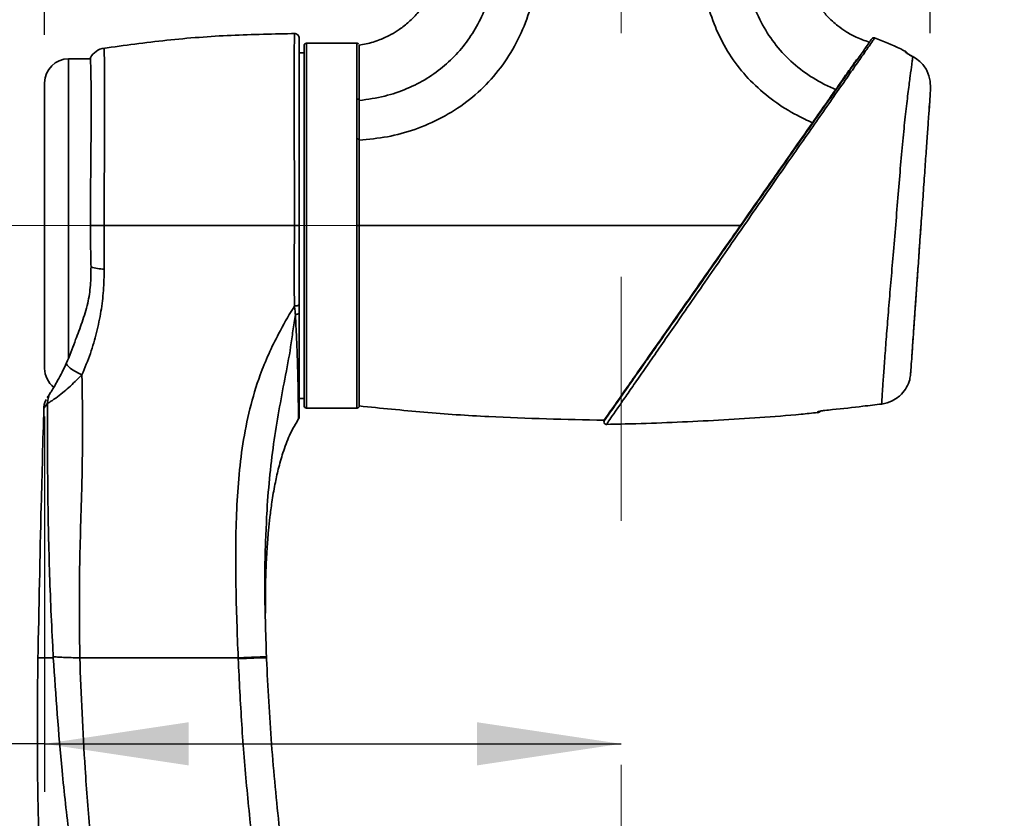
# Model space of a CAD drawing. Header units: millimetres. Extents: x 0 to 297, y 0 to 209.
# Tile 29 of 42: x 76 to 97, y 151 to 168. Entities that reach past the tile are written whole.
import ezdxf

# ---------------------------------------------------------------- set-up
doc = ezdxf.new("R2010")
doc.units = ezdxf.units.MM
doc.header["$PDSIZE"] = -1
doc.linetypes.add('CENTERX2', pattern=[20.32, 12.7, -2.54, 2.54, -2.54])
doc.layers.add('图层0', color=7, linetype='Continuous')
doc.styles.add('SLDTEXTSTYLE0', font='SIMSUN.TTC')
doc.dimstyles.new('SLDDIMSTYLE0', dxfattribs={"dimtxt": 4.5, "dimasz": 3, "dimexe": 0, "dimexo": 0.0625, "dimgap": 1.125, "dimtad": 2, "dimlfac": 10, "dimrnd": 1e-09, "dimzin": 12, "dimdsep": 46, "dimtxsty": 'SLDTEXTSTYLE0', "dimsah": 1, "dimcen": 0.09, "dimadec": 0, "dimazin": 3, "dimtfac": 1, "dimtofl": 0, "dimtmove": 0, "dimatfit": 3, "dimfxl": 0, "dimfrac": 2, "dimtolj": 1, "dimtzin": 12, "dimarcsym": 0})

# ---------------------------------------------------------------- blocks, each defined once
blk = doc.blocks.new('_D')
at = {"layer": '图层0'}
for p, q in [((76.924, 167.603), (76.924, 171.928)), ((95.362, 167.639), (95.362, 171.928)), ((95.362, 170.928), (76.924, 170.928)), ((95.362, 170.928), (107.885, 170.928))]:
    blk.add_line(p, q, dxfattribs=at)
for points in [[(76.924, 170.928), (79.924, 170.478), (79.924, 171.378)], [(95.362, 170.928), (92.362, 171.378), (92.362, 170.478)]]:
    blk.add_solid(points, dxfattribs=at)
at = {"layer": '图层0', "insert": (100.029, 176.165), "char_height": 4.5, "attachment_point": 1, "style": 'SLDTEXTSTYLE0'}
blk.add_mtext('185', dxfattribs=at)
blk = doc.blocks.new('_D_9')
at = {"layer": '图层0'}
for p, q in [((76.924, 159.653), (76.924, 151.837)), ((76.924, 152.837), (60.747, 152.837)), ((76.924, 152.837), (88.924, 152.837))]:
    blk.add_line(p, q, dxfattribs=at)
for points in [[(76.924, 152.837), (79.924, 152.387), (79.924, 153.287)], [(88.924, 152.837), (85.924, 153.287), (85.924, 152.387)]]:
    blk.add_solid(points, dxfattribs=at)
at = {"layer": '图层0', "insert": (60.747, 158.073), "char_height": 4.5, "attachment_point": 1, "style": 'SLDTEXTSTYLE0'}
blk.add_mtext('120', dxfattribs=at)
blk = doc.blocks.new('_D_10')
at = {"layer": '图层0'}
for p, q in [((84.874, 179.278), (44.026, 179.278)), ((45.026, 179.278), (45.026, 46.628)), ((80.174, 46.628), (44.026, 46.628))]:
    blk.add_line(p, q, dxfattribs=at)
for centre, start, end in [((42.407, 115.572), 63.4349, 116.5651), ((42.407, 110.335), 243.4349, 296.5651)]:
    blk.add_arc(centre, 5.856, start, end, dxfattribs=at)
for points in [[(45.026, 179.278), (44.576, 176.278), (45.476, 176.278)], [(45.026, 46.628), (45.476, 49.628), (44.576, 49.628)]]:
    blk.add_solid(points, dxfattribs=at)
at = {"layer": '图层0', "insert": (39.79, 105.097), "char_height": 4.5, "attachment_point": 1, "rotation": 90, "style": 'SLDTEXTSTYLE0'}
blk.add_mtext('1326.5', dxfattribs=at)
blk = doc.blocks.new('_D_11')
at = {"layer": '图层0'}
for p, q in [((84.874, 179.278), (54.324, 179.278)), ((55.324, 163.628), (55.324, 179.278)), ((74.424, 163.628), (54.324, 163.628))]:
    blk.add_line(p, q, dxfattribs=at)
for points in [[(55.324, 179.278), (54.874, 176.278), (55.774, 176.278)], [(55.324, 163.628), (55.774, 166.628), (54.874, 166.628)]]:
    blk.add_solid(points, dxfattribs=at)
at = {"layer": '图层0', "insert": (50.087, 164.907), "char_height": 4.5, "attachment_point": 1, "rotation": 90, "style": 'SLDTEXTSTYLE0'}
blk.add_mtext('156.5', dxfattribs=at)

msp = doc.modelspace()

# ---------------------------------------------------------------- linework, layer by layer
at = {"color": 7, "linetype": 'Continuous', "lineweight": 35}
for p, q in [((82.32386334, 159.87845345), (82.32386334, 167.37845345)), ((83.42954202, 167.42845345), (82.37386334, 167.42845345)), ((77.87800873, 167.10345345), (77.42386352, 167.10345345)), ((82.32386334, 167.22845345), (82.22386334, 167.22845345)), ((93.8618599, 167.11538376), (93.82388188, 167.07857999)), ((94.99861648, 167.14849388), (94.99566971, 167.15002762)), ((76.92386352, 163.62845345), (76.92386352, 166.60345345)), ((93.39283492, 166.4767061), (93.41465299, 166.4767061)), ((95.36846317, 166.48887852), (95.36208345, 166.63864728)), ((95.33547108, 166.0170704), (95.35014976, 166.22698487)), ((76.92386352, 160.65345345), (76.92386352, 163.62845345)), ((94.97901086, 160.91943804), (94.98163065, 160.95690345)), ((82.22386334, 160.02845345), (82.32386334, 160.02845345)), ((82.37386334, 159.82845345), (83.42954202, 159.82845345)), ((93.0152098, 159.7318193), (93.01520187, 159.74704236)), ((80.95388375, 154.6102691), (80.95312886, 154.62845345)), ((81.54295069, 154.62848417), (81.54138039, 154.68068838)), ((81.54217227, 154.64681189), (81.54293938, 154.6284545)), ((81.54290296, 154.62845346), (81.54291002, 154.62845346))]:
    msp.add_line(p, q, dxfattribs=at)
at = {"color": 8, "linetype": 'Continuous', "lineweight": 35}
for p, q in [((82.37386334, 167.42845345), (82.37386334, 159.82845345)), ((77.42386352, 167.10345345), (77.42386352, 163.62845345)), ((77.42386352, 163.62845345), (77.42386352, 160.86598051)), ((81.54288372, 154.62845338), (81.5429013, 154.62845346)), ((81.54291002, 154.62845346), (81.54291876, 154.62845346))]:
    msp.add_line(p, q, dxfattribs=at)
at = {"color": 7, "linetype": 'Continuous', "lineweight": 35, "flags": 128}
for points in [[(82.12653159, 161.95536988), (82.14565698, 161.95621018), (82.16397297, 161.95833664), (82.18079934, 161.96167029), (82.19551118, 161.96608731), (82.2075621, 161.97142368), (82.21650454, 161.97748119), (82.2220064, 161.98403489), (82.22386334, 161.99084137)], [(82.22386334, 161.81924027), (82.22240279, 161.81201167), (82.21806378, 161.80499422), (82.21097308, 161.79839292), (82.2013378, 161.79240059), (82.1894394, 161.78719228), (82.17562546, 161.78292013), (82.16029948, 161.77970893), (82.14390917, 161.77765248)], [(77.38006742, 160.76908337), (77.37943229, 160.74943204), (77.39251717, 160.72432855), (77.41883041, 160.6947162), (77.45738326, 160.66170767), (77.50672708, 160.62654329), (77.56500774, 160.59054437), (77.63003533, 160.5550636), (77.69936638, 160.52143418)], [(77.1044835, 154.62845211), (77.10391006, 154.64030938), (77.10333843, 154.65216664)]]:
    msp.add_lwpolyline(points, dxfattribs=at)
at = {"color": 7, "linetype": 'Continuous', "lineweight": 35}
for centre, radius, start, end in [((82.12386334, 167.52826956), 0.1, 359.999979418, 91.484899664), ((94.18734979, 167.49305961), 0.04999974, 67.93225805, 145.053220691), ((78.22386335, 166.92928114), 0.40000007, 98.802633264, 150.463588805), ((82.37386334, 167.37845345), 0.05, 90, 180), ((77.42386352, 166.60345345), 0.5, 90, 180), ((94.80788018, 167.19104279), 0.07999998, 17.850020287, 64.16056248), ((78.17408275, 163.60370961), 0.88126067, 251.15837661, 269.430770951), ((77.42386352, 160.65345345), 0.5, 180, 231.667388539), ((77.37885642, 159.94180908), 0.39265029, 147.657091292, 180.902156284), ((82.37386334, 159.87845345), 0.05, 180, 270), ((93.00788016, 159.81147457), 0.08, 275.232864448, 323.401412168), ((93.00790284, 159.82692288), 0.0802133, 275.220867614, 302.491677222), ((82.12386452, 159.65804534), 0.09999882, 328.951094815, 0.030207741), ((88.61774578, 159.53884024), 0.05000003, 144.961230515, 284.262796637)]:
    msp.add_arc(centre, radius, start, end, dxfattribs=at)
at = {"color": 8, "linetype": 'Continuous', "lineweight": 35}
msp.add_arc((94.80807278, 167.17456376), 0.07992034, 39.950756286, 64.376307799, dxfattribs=at)
at = {"color": 7, "linetype": 'Continuous', "lineweight": 35}
for points, knots in [([(85.17386813, 172.22845303), (85.17387678, 172.0143579), (85.1738956, 171.54896901), (85.17363623, 170.85869789), (85.17446207, 170.24733806), (85.17260374, 169.76364572), (85.17784023, 169.39974556), (85.16266445, 169.08455854), (85.10532815, 168.82757537), (85.03540572, 168.62220588), (84.91277248, 168.35530093), (84.74018895, 168.10005379), (84.50762338, 167.86545384), (84.32281047, 167.72054023), (84.12269619, 167.5970935), (83.89332139, 167.4908285), (83.67015179, 167.416513), (83.52066265, 167.39661509), (83.4731075, 167.39028522)], [0, 0, 0, 0, 0.1126169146, 0.2448008, 0.3630847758, 0.4342179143, 0.4991872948, 0.5546180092, 0.5996610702, 0.6371800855, 0.6685412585, 0.754029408, 0.797320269, 0.841958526, 0.8772243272, 0.9207515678, 0.9747896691, 1, 1, 1, 1]), ([(83.47386051, 165.41175445), (83.67002219, 165.42863848), (84.06235744, 165.46240757), (84.64165154, 165.62292678), (85.19984771, 165.8648411), (85.72062865, 166.19724142), (86.18028914, 166.61053273), (86.56253928, 167.09640321), (86.85880925, 167.63840662), (87.07409744, 168.2358711), (87.20175945, 168.87806599), (87.21302226, 169.54951177), (87.18965658, 170.21864871), (87.17810513, 170.88864467), (87.16790284, 171.55852792), (87.16147973, 172.00514468), (87.15826817, 172.22845303)], [0, 0, 0, 0, 0.0663365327, 0.1326770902, 0.2018222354, 0.2710326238, 0.3402562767, 0.4094826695, 0.4786815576, 0.547826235, 0.6231465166, 0.6984811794, 0.7738606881, 0.8492404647, 0.9246202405, 1, 1, 1, 1]), ([(86.34378265, 172.22845303), (86.34826653, 172.00953417), (86.35722167, 171.57231281), (86.36815551, 170.91741554), (86.37624844, 170.26647142), (86.38504621, 169.63246046), (86.34491802, 169.03190981), (86.22995472, 168.49829054), (86.05864179, 168.03347443), (85.84097521, 167.62912483), (85.57416555, 167.2686822), (85.25655366, 166.95340331), (84.88700346, 166.68364472), (84.46625141, 166.47002541), (83.99116937, 166.3077548), (83.65203383, 166.26039262), (83.47386475, 166.2355103)], [0, 0, 0, 0, 0.087222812, 0.1742000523, 0.2609069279, 0.3465454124, 0.4267602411, 0.5000829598, 0.5631565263, 0.6234908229, 0.6823966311, 0.741140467, 0.8010953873, 0.8638743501, 0.9284846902, 1, 1, 1, 1]), ([(90.68231138, 172.22845303), (90.67598966, 172.02596149), (90.66334638, 171.62098376), (90.64408475, 171.01352933), (90.62415138, 170.40606193), (90.6006976, 169.79888885), (90.58056054, 169.19121091), (90.63469928, 168.597025), (90.77578113, 168.0310363), (90.99187663, 167.5031526), (91.28860272, 167.01539341), (91.66188108, 166.58323158), (92.09831957, 166.21632126), (92.52145622, 165.95076549), (92.80132063, 165.8218462), (92.90913375, 165.77218219)], [0, 0, 0, 0, 0.082001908, 0.1640016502, 0.2460054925, 0.3280046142, 0.4099955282, 0.4919334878, 0.5685766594, 0.6452626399, 0.721958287, 0.7986393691, 0.8753339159, 0.9519744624, 1, 1, 1, 1]), ([(93.39363654, 166.46412664), (93.31043744, 166.50090466), (93.07063285, 166.60690984), (92.70011044, 166.8364508), (92.3135127, 167.17813868), (91.9922686, 167.58212163), (91.74298876, 168.03371973), (91.5685685, 168.51865007), (91.45628095, 169.06542217), (91.43785591, 169.66546506), (91.45434551, 170.30582206), (91.46578312, 170.94683111), (91.4795624, 171.58766602), (91.49108775, 172.01485788), (91.4968504, 172.22845303)], [0, 0, 0, 0, 0.0415949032, 0.1198888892, 0.1982021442, 0.2764905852, 0.3547898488, 0.4330825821, 0.5113778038, 0.6090586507, 0.7068000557, 0.8045300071, 0.90226536, 1, 1, 1, 1]), ([(94.09085183, 167.4514743), (93.99915426, 167.48293606), (93.82894155, 167.54133664), (93.61339192, 167.66271857), (93.45066981, 167.77733028), (93.31349837, 167.89363345), (93.17778988, 168.02990917), (93.0301141, 168.21402967), (92.88411642, 168.4535494), (92.77566311, 168.71286961), (92.70881655, 168.96881988), (92.66887197, 169.2580137), (92.67628306, 169.63527016), (92.67313855, 170.12024483), (92.67402502, 170.65699485), (92.67375993, 171.21509732), (92.67384932, 171.73092785), (92.67385028, 172.06010834), (92.6738507, 172.20359776)], [0, 0, 0, 0, 0.05393516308, 0.10011661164, 0.13715937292, 0.16458808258, 0.20016687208, 0.2440366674, 0.29568402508, 0.35589848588, 0.39982582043, 0.44266338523, 0.5179396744, 0.60938290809, 0.71282515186, 0.81674613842, 0.92011983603, 1, 1, 1, 1]), ([(82.1475141, 167.62834665), (81.70047643, 167.62050544), (80.80664363, 167.60482727), (79.46880072, 167.50227052), (78.58323193, 167.38157179), (78.14043331, 167.32122048)], [0, 0, 0, 0, 0.33344679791, 0.66671268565, 1, 1, 1, 1]), ([(82.22386334, 167.5160147), (82.22386334, 167.51934752), (82.22386334, 167.53345301), (82.22386334, 167.44612282), (82.22386334, 167.2510988), (82.22386334, 166.94666031), (82.22386334, 166.54826061), (82.22386334, 166.06922218), (82.22386334, 165.52092765), (82.22386334, 164.92116862), (82.22386334, 164.28401088), (82.22386334, 163.84698418), (82.22386334, 163.6284753)], [0, 0, 0, 0, 0.0332664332, 0.1407937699, 0.2486441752, 0.3564977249, 0.4641128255, 0.5717293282, 0.6787864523, 0.7858410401, 0.8929227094, 1, 1, 1, 1]), ([(94.09960652, 167.45492111), (94.11207607, 167.47272948), (94.1371548, 167.50854563), (94.15250054, 167.5304616), (94.14597673, 167.52114464), (94.14575381, 167.52082628)], [0, 0, 0, 0, 0.4885263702, 0.982523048, 1, 1, 1, 1]), ([(94.84112553, 167.25999567), (94.80951467, 167.27649636), (94.60239165, 167.38461345), (94.38449282, 167.46980697), (94.19984944, 167.54199836)], [0, 0, 0, 0, 0.1526187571, 1, 1, 1, 1]), ([(83.45643657, 167.41586416), (83.4547662, 167.4175109), (83.44893266, 167.42326188), (83.43733841, 167.42788706), (83.42790753, 167.42771641), (83.42432357, 167.42765156)], [0, 0, 0, 0, 0.199200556, 0.6956768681, 1, 1, 1, 1]), ([(83.4738643, 166.23551482), (83.47389022, 166.32344826), (83.47394203, 166.49921912), (83.4738213, 166.72741438), (83.47395866, 166.92655555), (83.47382225, 167.09167531), (83.47393832, 167.22193966), (83.47384749, 167.31534969), (83.4738568, 167.37429162), (83.47386179, 167.38166533), (83.47386427, 167.38533825)], [0, 0, 0, 0, 0.12493472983, 0.24973302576, 0.37513325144, 0.5004675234, 0.62507735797, 0.74980161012, 0.87537347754, 1, 1, 1, 1]), ([(88.58424964, 159.57817519), (88.5826567, 159.57590024), (88.5777746, 159.56892786), (88.6374281, 159.65412189), (88.74182119, 159.80321068), (88.86836333, 159.98393158), (88.99594377, 160.16613533), (89.14387615, 160.37740466), (89.30835759, 160.61230851), (89.48498049, 160.86455216), (89.73599429, 161.22303702), (90.0241354, 161.63454516), (90.34449816, 162.0920706), (90.61885539, 162.48389334), (90.90175749, 162.88791941), (91.1808246, 163.28646853), (91.45066388, 163.67183897), (91.71166393, 164.04458568), (91.9727227, 164.41741623), (92.30911632, 164.89783611), (92.63421103, 165.36211947), (92.94062259, 165.79972054), (93.18912663, 166.15462108), (93.44602057, 166.52150365), (93.6902502, 166.87029971), (93.88965825, 167.15508392), (94.02671428, 167.35082022), (94.07793079, 167.42396497), (94.09960652, 167.45492111)], [0, 0, 0, 0, 0.0217252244, 0.0665843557, 0.1128843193, 0.1426396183, 0.1723995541, 0.2033942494, 0.2343914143, 0.264084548, 0.2937823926, 0.3548235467, 0.3919546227, 0.4290885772, 0.4673980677, 0.5057066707, 0.5398793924, 0.574053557, 0.6090721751, 0.6440932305, 0.7103052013, 0.7442857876, 0.7782568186, 0.8242773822, 0.8714092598, 0.9175926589, 0.9651237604, 1, 1, 1, 1]), ([(77.87708746, 167.12584708), (77.87705108, 167.12671088), (77.87635484, 167.14324575), (77.87916258, 167.08197644), (77.88388088, 166.93842273), (77.88914754, 166.68783838), (77.89268912, 166.35521957), (77.89288109, 165.94279652), (77.89014813, 165.46627071), (77.88505614, 164.93660836), (77.88048002, 164.44010845), (77.8775442, 164.00054762), (77.87716586, 163.75250119), (77.87697668, 163.62847811)], [0, 0, 0, 0, 0.0059158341, 0.113241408, 0.2205676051, 0.3278985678, 0.4352292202, 0.5425840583, 0.6499390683, 0.7572563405, 0.8645736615, 0.9322868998, 1, 1, 1, 1]), ([(93.82388188, 167.07857999), (93.80740705, 167.0550515), (93.74131503, 166.96066231), (93.6054495, 166.76662622), (93.46462749, 166.56551155), (93.39363582, 166.46412494)], [0, 0, 0, 0, 0.1413730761, 0.5671460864, 1, 1, 1, 1]), ([(94.35072138, 159.91400019), (94.35231917, 159.94415502), (94.35551489, 160.00446733), (94.3631209, 160.13036024), (94.37427609, 160.30376756), (94.39089345, 160.54707489), (94.42058389, 160.95479352), (94.45715115, 161.43109451), (94.4991296, 161.95169104), (94.54612849, 162.50910998), (94.59720339, 163.10387194), (94.64941079, 163.72979486), (94.70064924, 164.36499846), (94.75072675, 164.97143544), (94.80142073, 165.52751189), (94.85420945, 166.01881904), (94.9034933, 166.43138244), (94.94519991, 166.75880123), (94.97319774, 166.96550726), (94.9903729, 167.08949512), (94.99586867, 167.12882793), (94.99861648, 167.14849388)], [0, 0, 0, 0, 0.0444444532, 0.0888928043, 0.1028626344, 0.1636305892, 0.224399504, 0.282879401, 0.3413579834, 0.3978946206, 0.4544195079, 0.5158447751, 0.5772789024, 0.6383108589, 0.6993535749, 0.7585836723, 0.8178072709, 0.8749560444, 0.9321062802, 0.96605394, 1, 1, 1, 1]), ([(94.84263502, 167.24662424), (94.84263799, 167.24654845), (94.84271821, 167.24450048), (94.85097719, 167.23590464), (94.88422134, 167.21301185), (94.9348599, 167.18250175), (94.97542645, 167.16083808), (94.99566971, 167.15002762)], [0, 0, 0, 0, 0.00848950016, 0.22941383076, 0.47940764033, 0.74021722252, 1, 1, 1, 1]), ([(94.99647936, 167.15047992), (94.99377398, 167.1518624), (94.97089227, 167.16355523), (94.93237033, 167.18509581), (94.89340043, 167.2086753), (94.87415434, 167.22160711), (94.86717839, 167.22707337), (94.86734371, 167.22693107), (94.86738787, 167.22689306)], [0, 0, 0, 0, 0.0444861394, 0.3762572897, 0.6574462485, 0.8455027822, 0.9587302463, 1, 1, 1, 1]), ([(95.36208345, 166.63864728), (95.34286281, 166.71470771), (95.30440154, 166.8669076), (95.17007458, 167.03471532), (95.05805383, 167.11689549), (95.00483931, 167.14518567), (94.99861648, 167.14849388)], [0, 0, 0, 0, 0.3601040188, 0.7205821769, 0.9673253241, 1, 1, 1, 1]), ([(92.90913264, 165.77218269), (93.01092311, 165.91755455), (93.18429064, 166.16514904), (93.33246229, 166.37676009), (93.3936369, 166.46412649)], [0, 0, 0, 0, 0.587136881, 1, 1, 1, 1]), ([(95.36846317, 166.48887852), (95.36588133, 166.45195778), (95.36077599, 166.37895042), (95.34606837, 166.16863185), (95.32683304, 165.89356485), (95.30256404, 165.54651008), (95.2739071, 165.13669908), (95.24169735, 164.67607234), (95.20685444, 164.17778401), (95.17055716, 163.65869477), (95.13489089, 163.14863146), (95.10094658, 162.66319829), (95.06901958, 162.20661826), (95.03914394, 161.77937759), (95.01178176, 161.38808254), (94.98832841, 161.05268589), (94.97057754, 160.79883735), (94.95814788, 160.62108483), (94.95402826, 160.56217097), (94.95196863, 160.53271658)], [0, 0, 0, 0, 0.0593358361, 0.1173311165, 0.1753296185, 0.2354892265, 0.2956636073, 0.3574413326, 0.4191993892, 0.4804886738, 0.5417652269, 0.5985152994, 0.6552812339, 0.7143336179, 0.7733869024, 0.8346768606, 0.8959653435, 0.9479871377, 1, 1, 1, 1]), ([(83.4738643, 166.23551025), (83.47387787, 166.10806409), (83.47389584, 165.93936383), (83.47383535, 165.72885091), (83.47388239, 165.58611752), (83.47387199, 165.48586072), (83.4738643, 165.41175462)], [0, 0, 0, 0, 0.50000129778, 0.66185079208, 0.75005265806, 1, 1, 1, 1]), ([(92.90913924, 165.77219212), (92.76617199, 165.56801372), (92.52812033, 165.22804071), (92.17297515, 164.72084084), (91.81690028, 164.21231323), (91.55926866, 163.84437714), (91.40808016, 163.62845758)], [0, 0, 0, 0, 0.3038747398, 0.5059752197, 0.7100865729, 1, 1, 1, 1]), ([(83.42420762, 163.62842723), (83.42415224, 163.74817536), (83.42403004, 164.0124084), (83.42393606, 164.44118692), (83.42387438, 164.93285534), (83.42387214, 165.26006625), (83.42387095, 165.43480341)], [0, 0, 0, 0, 0.1908775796, 0.4211853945, 0.6909014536, 1, 1, 1, 1]), ([(83.4738643, 163.62845387), (83.47386481, 163.78428808), (83.47386583, 164.0938138), (83.47386801, 164.54925701), (83.47386597, 164.99310282), (83.47386486, 165.27124913), (83.4738643, 165.41144979)], [0, 0, 0, 0, 0.2514902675, 0.499522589, 0.7477325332, 1, 1, 1, 1]), ([(77.87697668, 163.6284781), (77.89081019, 163.62847827), (77.93048377, 163.62847873), (78.02635978, 163.62847934), (78.11836097, 163.62847953), (78.16436157, 163.62847962)], [0, 0, 0, 0, 0.2111546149, 0.6055773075, 1, 1, 1, 1]), ([(77.87697671, 163.62848387), (77.87797219, 163.48480081), (77.87997873, 163.19518359), (77.88629434, 162.91224185), (77.88947669, 162.76967138)], [0, 0, 0, 0, 0.496113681, 1, 1, 1, 1]), ([(78.1643614, 163.6284533), (78.16448395, 163.49473216), (78.16473109, 163.22505663), (78.16534503, 162.92419777), (78.16533068, 162.75777096), (78.16532763, 162.72249243)], [0, 0, 0, 0, 0.4366448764, 0.8805820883, 1, 1, 1, 1]), ([(82.12349557, 163.62845345), (81.68182476, 163.62845345), (80.79871832, 163.62845345), (79.47693402, 163.62845345), (78.60189446, 163.62845345), (78.16436157, 163.62845345)], [0, 0, 0, 0, 0.3334450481, 0.6667125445, 1, 1, 1, 1]), ([(82.12653159, 161.95536988), (82.12504703, 162.01762998), (82.12059135, 162.20449413), (82.11747989, 162.52168829), (82.11979218, 162.89845591), (82.12274993, 163.26876372), (82.12324623, 163.5082105), (82.12349545, 163.62845328)], [0, 0, 0, 0, 0.1161899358, 0.3487262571, 0.582847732, 0.7905190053, 1, 1, 1, 1]), ([(82.22386334, 163.6284753), (82.22386334, 163.49091055), (82.22386334, 163.21574369), (82.22386334, 162.80242909), (82.22386334, 162.39373633), (82.22386334, 162.12519376), (82.22386334, 161.99084137)], [0, 0, 0, 0, 0.2448641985, 0.489794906, 0.7447433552, 1, 1, 1, 1]), ([(83.42416767, 159.82845345), (83.42416484, 159.83284924), (83.42415919, 159.84164081), (83.4241243, 159.895718), (83.42409245, 159.94482223), (83.42407391, 159.97330018), (83.42405347, 160.00478254), (83.42403057, 160.03927605), (83.42400726, 160.07674346), (83.42396774, 160.12769363), (83.42396212, 160.21135863), (83.42399464, 160.33319461), (83.42404566, 160.49595672), (83.42411141, 160.69195404), (83.42419496, 160.93923805), (83.42428209, 161.22026597), (83.4243586, 161.50684347), (83.42442905, 161.80783822), (83.42448832, 162.10558996), (83.42452331, 162.36856829), (83.42453815, 162.56718863), (83.42449608, 162.76788991), (83.42442646, 163.01696363), (83.42432111, 163.31756249), (83.42423079, 163.52343819), (83.42418473, 163.62843015)], [0, 0, 0, 0, 0.0699772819, 0.1399545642, 0.1582905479, 0.1766265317, 0.1949625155, 0.2132984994, 0.2316344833, 0.2499704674, 0.2826506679, 0.3351398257, 0.3811437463, 0.435949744, 0.4995551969, 0.5662821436, 0.6258260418, 0.6781849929, 0.7432324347, 0.7921144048, 0.8195765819, 0.8478880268, 0.8965271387, 0.9472311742, 1, 1, 1, 1]), ([(83.4738643, 163.628453), (83.47386615, 163.46889872), (83.47386989, 163.14773149), (83.47388567, 162.67088059), (83.47389327, 162.20503168), (83.47389025, 161.75958931), (83.47387202, 161.34362767), (83.47386837, 160.9678729), (83.47384071, 160.6403718), (83.47377374, 160.36818389), (83.4738422, 160.16851906), (83.47398742, 160.02255554), (83.47375621, 159.93596897), (83.47389112, 159.88291045), (83.47387381, 159.87648065), (83.4738643, 159.87294513)], [0, 0, 0, 0, 0.0811222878, 0.1632912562, 0.2463693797, 0.330243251, 0.4147432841, 0.4997083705, 0.5839424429, 0.667199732, 0.7493788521, 0.8133674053, 0.8875238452, 0.9381533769, 1, 1, 1, 1]), ([(91.40808211, 163.62845346), (90.83157733, 163.62845346), (89.67857689, 163.62845345), (88.02541099, 163.6284535), (86.45244583, 163.62845353), (84.9601989, 163.62845347), (83.96931555, 163.62845346), (83.47387485, 163.62845346)], [0, 0, 0, 0, 0.2178607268, 0.4357180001, 0.6238116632, 0.8119061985, 1, 1, 1, 1]), ([(88.57071525, 159.57628054), (88.57643446, 159.58444842), (88.58787761, 159.60079093), (88.672634, 159.7218356), (88.79947953, 159.9029898), (88.97514214, 160.153862), (89.20339347, 160.47983868), (89.49585216, 160.89751298), (89.83524606, 161.38221769), (90.23652593, 161.95530475), (90.6832915, 162.5933521), (91.08579202, 163.16818242), (91.32799835, 163.51408891), (91.40807727, 163.62845346)], [0, 0, 0, 0, 0.077144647, 0.1543531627, 0.230999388, 0.307698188, 0.3999313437, 0.4922240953, 0.5955876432, 0.698997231, 0.8196765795, 0.9403809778, 1, 1, 1, 1]), ([(95.17331683, 163.69815803), (95.16611724, 163.5951958), (95.14859869, 163.34466119), (95.12096013, 162.94940214), (95.09130346, 162.52528612), (95.0639102, 162.13354279), (95.03917177, 161.77976839), (95.01821279, 161.48004374), (95.00125574, 161.23754952), (94.98900803, 161.0624013), (94.98480081, 161.00223619), (94.9829, 160.97505371)], [0, 0, 0, 0, 0.082939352, 0.2018136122, 0.3187831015, 0.4392711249, 0.5547442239, 0.6734689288, 0.7870476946, 0.9037885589, 1, 1, 1, 1]), ([(77.88947669, 162.76967138), (77.88841097, 162.64095963), (77.8862533, 162.3803681), (77.82500884, 161.99081404), (77.70323097, 161.60870693), (77.61439441, 161.3730849), (77.56955668, 161.25416137)], [0, 0, 0, 0, 0.2255711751, 0.4566944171, 0.7257819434, 1, 1, 1, 1]), ([(78.16532763, 162.72249243), (78.16200461, 162.57374805), (78.15535594, 162.27614163), (78.1013147, 161.84014675), (78.01182225, 161.40422224), (77.88390793, 160.96144409), (77.76173406, 160.67013997), (77.69936638, 160.52143418)], [0, 0, 0, 0, 0.1952594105, 0.390673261, 0.5909723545, 0.7911983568, 1, 1, 1, 1]), ([(80.95312941, 154.62845347), (80.93401285, 155.12793429), (80.90531871, 155.87765998), (80.89833103, 156.87823659), (80.91360674, 157.62287505), (80.95829883, 158.35925437), (81.04390141, 159.09084623), (81.18602662, 159.81598863), (81.37330188, 160.44008775), (81.58433989, 160.9582337), (81.81259084, 161.4222624), (81.99969265, 161.75213665), (82.11618989, 161.93879944), (82.12653159, 161.95536988)], [0, 0, 0, 0, 0.1964880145, 0.2949304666, 0.393357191, 0.4893829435, 0.5853651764, 0.6840950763, 0.7827815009, 0.8460379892, 0.9095972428, 0.9919747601, 1, 1, 1, 1]), ([(82.14390917, 161.77765248), (82.14133927, 161.8039143), (82.13563114, 161.86224572), (82.12975964, 161.92233424), (82.12653159, 161.95536988)], [0, 0, 0, 0, 0.45021726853, 1, 1, 1, 1]), ([(82.22386334, 161.99084137), (82.22386334, 161.9590767), (82.22386334, 161.9012105), (82.22386334, 161.84472087), (82.22386334, 161.81924027)], [0, 0, 0, 0, 0.54893311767, 1, 1, 1, 1]), ([(82.22386334, 161.81924027), (82.22386334, 161.67755934), (82.22386334, 161.39418824), (82.22386334, 160.9623137), (82.22386334, 160.54009882), (82.22386334, 160.16226749), (82.22386334, 159.87933075), (82.22386334, 159.71238855), (82.22386334, 159.64379186), (82.22386334, 159.66076993), (82.22386334, 159.66187299)], [0, 0, 0, 0, 0.1112607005, 0.2225286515, 0.3753054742, 0.5281215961, 0.6823357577, 0.8365562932, 0.9893811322, 1, 1, 1, 1]), ([(77.38006742, 160.76908337), (77.44121493, 160.91342778), (77.50939584, 161.07437517), (77.56393096, 161.23734932), (77.56955668, 161.25416137)], [0, 0, 0, 0, 0.8968422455, 1, 1, 1, 1]), ([(77.04712133, 160.15187118), (77.04769525, 160.1527771), (77.05100535, 160.1580021), (77.07138628, 160.19026249), (77.12376836, 160.27562808), (77.20184743, 160.41135619), (77.28975987, 160.57601151), (77.34994044, 160.70467378), (77.38006742, 160.76908337)], [0, 0, 0, 0, 0.02230556, 0.1286501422, 0.3206627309, 0.5074556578, 0.7534274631, 1, 1, 1, 1]), ([(94.9629918, 160.69035365), (94.9632078, 160.69344263), (94.96500969, 160.71921107), (94.96616676, 160.7357581), (94.96645234, 160.73984219), (94.96651953, 160.74080315)], [0, 0, 0, 0, 0.0943296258, 0.7869027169, 1, 1, 1, 1]), ([(94.96598975, 160.73322723), (94.96633371, 160.73814615), (94.96682876, 160.74522562), (94.96684224, 160.74541829), (94.96684635, 160.74547709)], [0, 0, 0, 0, 0.69481476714, 1, 1, 1, 1]), ([(77.69936638, 160.52143418), (77.60777273, 160.42953204), (77.4732659, 160.29457221), (77.28802794, 160.13927302), (77.14252711, 160.0272735), (77.03376865, 159.95501435), (76.99425855, 159.93575975), (76.98747588, 159.9356471), (76.9862548, 159.93562682)], [0, 0, 0, 0, 0.3003456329, 0.4410626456, 0.626859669, 0.8394612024, 0.9710982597, 1, 1, 1, 1]), ([(77.69936638, 160.52143418), (77.70682509, 160.12755683), (77.72179812, 159.33686524), (77.69438375, 157.95190334), (77.6377973, 156.38208013), (77.6500829, 155.21316477), (77.65622837, 154.6284534)], [0, 0, 0, 0, 0.2027818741, 0.4070757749, 0.7034092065, 1, 1, 1, 1]), ([(94.76248397, 160.12175084), (94.80024494, 160.16742828), (94.8759223, 160.25897115), (94.93626872, 160.40911139), (94.94728297, 160.49582646), (94.95196863, 160.53271658)], [0, 0, 0, 0, 0.3639595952, 0.7294171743, 1, 1, 1, 1]), ([(76.97522445, 160.041664), (76.97824586, 160.04600272), (76.98432117, 160.05472679), (77.02611348, 160.11937452), (77.04712133, 160.15187118)], [0, 0, 0, 0, 0.4973271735, 1, 1, 1, 1]), ([(94.35072138, 159.91400019), (94.42580072, 159.93078725), (94.5535566, 159.9593523), (94.6862607, 160.04737453), (94.74352839, 160.10325457), (94.76248397, 160.12175084)], [0, 0, 0, 0, 0.4881032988, 0.8305623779, 1, 1, 1, 1]), ([(76.95728333, 160.01106647), (76.94943436, 159.9958243), (76.9279681, 159.95413826), (76.91064716, 159.89188189), (76.90938054, 159.84567947), (76.90893278, 159.82934634)], [0, 0, 0, 0, 0.27147335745, 0.74245686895, 1, 1, 1, 1]), ([(77.10333843, 154.65216664), (77.10131339, 154.68928676), (77.06839584, 155.29268428), (77.01724121, 156.46296825), (76.98931273, 157.89356795), (76.98315444, 159.05284651), (76.98522044, 159.64110981), (76.9862548, 159.93562682)], [0, 0, 0, 0, 0.0210854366, 0.3427494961, 0.6646547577, 0.8321076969, 1, 1, 1, 1]), ([(93.16702049, 159.77994807), (93.21999483, 159.78543208), (93.48486971, 159.81285247), (93.87956081, 159.8566084), (94.22087661, 159.89818388), (94.35072138, 159.91400019)], [0, 0, 0, 0, 0.13411790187, 0.6705975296, 1, 1, 1, 1]), ([(76.90729122, 159.82920949), (76.88846535, 159.14969354), (76.84014692, 157.40564926), (76.80518909, 155.66128215), (76.78385155, 154.59655677)], [0, 0, 0, 0, 0.3896208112, 1, 1, 1, 1]), ([(83.4738643, 159.87294513), (83.92258364, 159.82745887), (84.81974223, 159.73651475), (86.51861039, 159.61885563), (87.77001465, 159.59289269), (88.57071304, 159.57628056)], [0, 0, 0, 0, 0.2649140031, 0.5296626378, 1, 1, 1, 1]), ([(88.62655146, 159.48965489), (88.82929851, 159.49398668), (89.60581133, 159.51057725), (90.95473083, 159.57283546), (92.21517778, 159.65351521), (92.9002971, 159.72397144), (93.01481429, 159.73574815)], [0, 0, 0, 0, 0.1383856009, 0.5300111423, 0.9214417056, 1, 1, 1, 1]), ([(93.16702049, 159.77994807), (93.15843443, 159.77900941), (93.13162395, 159.77607841), (93.08905678, 159.76959469), (93.04818832, 159.76107245), (93.02054385, 159.75285193), (93.01698527, 159.74898186), (93.01520187, 159.74704236)], [0, 0, 0, 0, 0.1052762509, 0.3287314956, 0.5525362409, 0.7757511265, 1, 1, 1, 1]), ([(93.04649218, 159.758126), (93.04687899, 159.75827265), (93.04784274, 159.75863804), (93.05733169, 159.76148407), (93.07761163, 159.7662143), (93.11352206, 159.7726286), (93.14676697, 159.77729236), (93.16573648, 159.77902613), (93.16764837, 159.77920087)], [0, 0, 0, 0, 0.08697340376, 0.21670265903, 0.41791149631, 0.67499675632, 0.96724369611, 1, 1, 1, 1]), ([(81.52086371, 155.5583912), (81.51967201, 155.68040208), (81.51679897, 155.9745565), (81.52826731, 156.42047906), (81.55042958, 156.87210095), (81.57942912, 157.24253253), (81.6137195, 157.56857549), (81.65607603, 157.8896676), (81.71291823, 158.22333031), (81.78784037, 158.56731188), (81.88440222, 158.90940347), (82.01705551, 159.27579082), (82.15303957, 159.50793597), (82.22386307, 159.62884229)], [0, 0, 0, 0, 0.0897535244, 0.2163855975, 0.3254345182, 0.4179045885, 0.4838490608, 0.5584165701, 0.6475022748, 0.7237894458, 0.8080392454, 0.9000225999, 1, 1, 1, 1]), ([(81.53948675, 157.41009682), (81.53102082, 157.23290757), (81.51078027, 156.80927915), (81.5011622, 155.8872975), (81.52575241, 155.14348505), (81.54217227, 154.64681189)], [0, 0, 0, 0, 0.1928287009, 0.4610196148, 1, 1, 1, 1]), ([(76.78459756, 154.62845025), (76.78049948, 154.29598472), (76.77239202, 153.63824789), (76.77182838, 152.68569392), (76.78088532, 151.80004011), (76.79933168, 151.00209667), (76.8272685, 150.23971386), (76.86452454, 149.52430569), (76.90997285, 148.86722846), (76.9558437, 148.32808586), (76.99789047, 147.90357453), (77.03239897, 147.59107403), (77.05659003, 147.38734216), (77.07472422, 147.24076793), (77.09263229, 147.10056091), (77.11699008, 146.91781179), (77.15698921, 146.63298231), (77.21919522, 146.22578228), (77.31305792, 145.67712652), (77.44146564, 145.02948568), (77.5550058, 144.50393842), (77.6365324, 144.19755317), (77.65271493, 144.13673761)], [0, 0, 0, 0, 0.09446809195, 0.18689198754, 0.27063657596, 0.34611123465, 0.4136602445, 0.48738661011, 0.54964054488, 0.60078899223, 0.64111749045, 0.67084125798, 0.69011610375, 0.69940878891, 0.71280393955, 0.73027571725, 0.75179100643, 0.79452390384, 0.84730949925, 0.90992294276, 0.9821202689, 1, 1, 1, 1]), ([(77.1045447, 154.6284549), (77.02888252, 154.62845414), (76.89684629, 154.6284528), (76.80146829, 154.62845638), (76.78999364, 154.62845442), (76.7843055, 154.62845344)], [0, 0, 0, 0, 0.4036351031, 0.7043737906, 1, 1, 1, 1]), ([(77.65622844, 154.62845088), (77.59426231, 154.62946247), (77.47024396, 154.63148707), (77.31136939, 154.63644427), (77.18092935, 154.64301534), (77.12921416, 154.64911478), (77.10333843, 154.65216664)], [0, 0, 0, 0, 0.2494776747, 0.4993019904, 0.7494753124, 1, 1, 1, 1]), ([(78.75103671, 144.14472291), (78.63705746, 144.58952293), (78.40909681, 145.47913137), (78.11247027, 146.82520646), (77.8476648, 148.17833027), (77.62121948, 149.53915133), (77.43332946, 150.90640833), (77.24299243, 152.60111543), (77.15807019, 153.844662), (77.10454469, 154.6284549)], [0, 0, 0, 0, 0.129804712, 0.259611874, 0.389420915, 0.5192287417, 0.6489979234, 0.778767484, 1, 1, 1, 1]), ([(77.65629755, 154.62845345), (78.01687465, 154.62845345), (78.73759234, 154.62845345), (79.84273066, 154.62845345), (80.58288842, 154.62845345), (80.95312941, 154.62845345)], [0, 0, 0, 0, 0.3335051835, 0.6666066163, 1, 1, 1, 1]), ([(77.65636664, 154.62845345), (77.6563667, 154.62845145), (77.68163574, 153.85933079), (77.7384894, 152.63517153), (77.86450117, 150.95949396), (78.0004315, 149.59932938), (78.17368843, 148.24283143), (78.39104863, 146.89174925), (78.65233511, 145.54830385), (78.874337, 144.66458758), (78.98533318, 144.22274836)], [0, 0, 0, 0, 0.0000005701, 0.2193894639, 0.3492059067, 0.4790194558, 0.6091528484, 0.7392802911, 0.8696457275, 1, 1, 1, 1]), ([(82.97890354, 144.13126537), (82.87607655, 144.32033651), (82.67041663, 144.69848974), (82.41059693, 145.29518753), (82.18655474, 145.91032389), (81.93338076, 146.75472002), (81.68863148, 147.83541665), (81.45980417, 149.16051281), (81.2761098, 150.50772356), (81.13191585, 151.87122437), (81.02079754, 153.23920192), (80.9761824, 154.15307166), (80.95386206, 154.6102682)], [0, 0, 0, 0, 0.06043645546, 0.12087640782, 0.18233434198, 0.24380364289, 0.36751868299, 0.4917251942, 0.6188240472, 0.74608869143, 0.87297164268, 1, 1, 1, 1]), ([(80.95388375, 154.6102691), (81.03137903, 154.61339898), (81.18636961, 154.61965875), (81.38069153, 154.6262933), (81.51641943, 154.6298576), (81.5340994, 154.62892222), (81.54293938, 154.62845453)], [0, 0, 0, 0, 0.2499999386, 0.4999999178, 0.7499999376, 1, 1, 1, 1]), ([(81.54291876, 154.62845346), (81.54480715, 154.58410302), (81.57194909, 153.94665253), (81.64650996, 152.71685851), (81.8161511, 150.94600533), (82.03488164, 149.3394749), (82.28560898, 147.89851198), (82.5435977, 146.780219), (82.84055391, 145.83902268), (83.14555838, 145.06857597), (83.40507319, 144.5831484), (83.53468354, 144.34070969)], [0, 0, 0, 0, 0.012544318, 0.1802999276, 0.3481388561, 0.5158741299, 0.6398684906, 0.7637986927, 0.8425294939, 0.9213539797, 1, 1, 1, 1])]:
    msp.add_open_spline(points, degree=3, knots=knots, dxfattribs=at)
at = {"color": 8, "linetype": 'Continuous', "lineweight": 35}
for points, knots in [([(82.12349557, 163.62845345), (82.12349557, 163.62845545), (82.12349557, 163.84916812), (82.12319937, 164.29788818), (82.12231931, 164.9482598), (82.12142085, 165.56707188), (82.12083482, 166.12665321), (82.12074165, 166.62151355), (82.12116867, 167.02795775), (82.12201008, 167.34345253), (82.12289546, 167.54211204), (82.12352906, 167.63364936), (82.12342881, 167.61903507), (82.12340401, 167.61541946)], [0, 0, 0, 0, 0.00000095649, 0.10555495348, 0.21418084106, 0.31971434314, 0.42827669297, 0.53434889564, 0.64348119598, 0.74977878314, 0.85917757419, 0.96516021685, 1, 1, 1, 1]), ([(94.20567211, 167.53839295), (94.20589659, 167.5387172), (94.21266617, 167.54849568), (94.19693221, 167.52572889), (94.17166482, 167.48927994), (94.1593073, 167.47145387)], [0, 0, 0, 0, 0.0172217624, 0.5193529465, 1, 1, 1, 1]), ([(78.16456715, 167.31307092), (78.16460644, 167.31160874), (78.16469391, 167.30835351), (78.16654802, 167.18027451), (78.16851283, 166.96480332), (78.17010112, 166.65429081), (78.17073498, 166.257061), (78.17019284, 165.77487676), (78.16853829, 165.2236621), (78.16632043, 164.61594098), (78.16462932, 164.0765403), (78.16442989, 163.74278294), (78.16436157, 163.62845345)], [0, 0, 0, 0, 0.0813516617, 0.1811124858, 0.2835162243, 0.3874925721, 0.4941862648, 0.6037537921, 0.716487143, 0.8268014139, 0.94067035, 1, 1, 1, 1]), ([(83.42396806, 166.26800252), (83.42398499, 166.35693283), (83.42401884, 166.53479345), (83.42406912, 166.71385596), (83.42410859, 166.83105326), (83.42413354, 166.89772308), (83.42415963, 166.96075281), (83.4241871, 167.02004526), (83.42421513, 167.07554158), (83.42425567, 167.14168482), (83.42429306, 167.22544973), (83.42431263, 167.29617628), (83.4243261, 167.34724271), (83.42433413, 167.37982773), (83.42434097, 167.40676347), (83.42434549, 167.42260548), (83.42434975, 167.43216176), (83.42434945, 167.42842786), (83.42434945, 167.42841505)], [0, 0, 0, 0, 0.1250128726, 0.2500257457, 0.2917122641, 0.3333987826, 0.3750853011, 0.4167718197, 0.4584583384, 0.5001448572, 0.5769719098, 0.6858311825, 0.7383601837, 0.7960166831, 0.8588004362, 0.9267111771, 0.999748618, 1, 1, 1, 1]), ([(94.1593073, 167.47145387), (94.13751713, 167.44005759), (94.086455, 167.36648495), (93.94802845, 167.16767014), (93.74848123, 166.88154462), (93.50009959, 166.5256244), (93.21973737, 166.12422805), (92.91746695, 165.6916412), (92.60310571, 165.2412117), (92.27372636, 164.76848026), (91.93306072, 164.27816359), (91.5840949, 163.77471052), (91.22310443, 163.25288949), (90.85385007, 162.71873884), (90.48165153, 162.18042326), (90.1459662, 161.69496163), (89.84902538, 161.26560454), (89.59042172, 160.89172784), (89.35097701, 160.54560506), (89.13670028, 160.2360648), (88.95174906, 159.969099), (88.79411533, 159.74166505), (88.68042696, 159.57764195), (88.61983306, 159.49021014), (88.62474768, 159.4973032), (88.6263355, 159.49959484)], [0, 0, 0, 0, 0.0349846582, 0.0819815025, 0.1289842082, 0.1756400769, 0.2223343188, 0.2669344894, 0.3116995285, 0.3563620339, 0.4023633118, 0.4484812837, 0.4944673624, 0.5446145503, 0.5949320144, 0.645068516, 0.6851699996, 0.7253713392, 0.7654268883, 0.8058868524, 0.846507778, 0.8869288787, 0.9325947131, 0.9782225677, 1, 1, 1, 1]), ([(94.84263502, 167.24662424), (94.84268186, 167.25759735), (94.84272871, 167.26857545), (94.8427034, 167.26306198), (94.84270339, 167.26305947)], [0, 0, 0, 0, 0.9995454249, 1, 1, 1, 1]), ([(82.14390917, 161.77765248), (82.12653201, 161.66435191), (82.09176922, 161.43769549), (82.03335971, 160.9918952), (81.92625642, 160.44775683), (81.79875692, 159.77474066), (81.68445267, 159.07910502), (81.60205565, 158.35702001), (81.55465042, 157.79616582), (81.54220758, 157.47936942), (81.53948675, 157.41009682)], [0, 0, 0, 0, 0.08111619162, 0.16227196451, 0.32444894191, 0.47933782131, 0.63422427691, 0.79461176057, 0.95508857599, 1, 1, 1, 1]), ([(82.20822396, 159.60825294), (82.20825584, 159.60701366), (82.20870312, 159.58962745), (82.20831747, 159.6584911), (82.20688384, 159.82523232), (82.20326605, 160.1066377), (82.19632315, 160.48456687), (82.18600738, 160.84555695), (82.17321544, 161.17397529), (82.16111007, 161.44126916), (82.14966439, 161.66510252), (82.14390917, 161.77765248)], [0, 0, 0, 0, 0.0117945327, 0.1654695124, 0.3164913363, 0.4717601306, 0.6219901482, 0.7765108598, 0.8275097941, 0.9132668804, 1, 1, 1, 1]), ([(76.9862548, 159.93562682), (76.96330868, 159.90437785), (76.9174208, 159.84188584), (76.91077428, 159.83343178), (76.90745134, 159.82920515)], [0, 0, 0, 0, 0.5000474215, 1, 1, 1, 1])]:
    msp.add_open_spline(points, degree=3, knots=knots, dxfattribs=at)
at = {"color": 7, "linetype": 'Continuous', "lineweight": 35}
for points in [[(83.4238737, 165.43503953), (83.42388939, 165.5842617), (83.42392078, 165.88270602), (83.42395217, 166.13957406), (83.42396786, 166.26800808)], [(83.47386334, 166.23551016), (83.47276902, 166.23983387), (83.47058039, 166.24848128), (83.45889406, 166.25915146), (83.44281361, 166.26656634), (83.43024978, 166.2675275), (83.42396786, 166.26800808)], [(83.4238737, 165.43503953), (83.4303406, 165.43469189), (83.4432744, 165.43399659), (83.45966417, 165.42863549), (83.47127346, 165.42095475), (83.47300005, 165.4148213), (83.47386334, 165.41175458)], [(82.12349557, 163.62846465), (82.13663544, 163.62846465), (82.16291518, 163.62846464), (82.19610394, 163.62846458), (82.21933228, 163.62846448), (82.22235299, 163.62846441), (82.22386334, 163.62846437)], [(83.42420762, 163.62842723), (83.43026935, 163.62843059), (83.4423928, 163.6284373), (83.45808771, 163.62844604), (83.46982189, 163.62845263), (83.47251619, 163.6284542), (83.47386334, 163.62845499)], [(83.42416767, 159.82845345), (83.43025874, 159.82910124), (83.44244088, 159.83039682), (83.45818823, 159.84045375), (83.46991874, 159.85499734), (83.47254848, 159.8669626), (83.47386334, 159.87294523)], [(80.95312926, 154.62845703), (81.03062163, 154.63157785), (81.18560637, 154.63781948), (81.379921, 154.64447628), (81.51564643, 154.6481017), (81.53333042, 154.64723946), (81.54217242, 154.64680835)]]:
    msp.add_open_spline(points, degree=3, dxfattribs=at)
at = {"color": 7, "linetype": 'Continuous', "lineweight": 0}
msp.add_point((95.36208345, 166.63864728), dxfattribs=at)
at = {"layer": '图层0', "linetype": 'CENTERX2', "lineweight": 18, "ltscale": 2}
for p, q in [((88.92386352, 45.71980931), (88.92386352, 180.15224632)), ((75.42386352, 163.62845345), (85.42396786, 163.62845345))]:
    msp.add_line(p, q, dxfattribs=at)

# ---------------------------------------------------------------- dimensions: what is measured, and where the dimension line sits
at = {"layer": '图层0'}
dim = msp.add_linear_dim(base=(55.32386352, 179.27845345), p1=(75.42386352, 163.62845345), p2=(85.87386352, 179.27845345), angle=90, dimstyle='SLDDIMSTYLE0', dxfattribs=at)
dim.commit()
dim.dimension.update_dxf_attribs({"geometry": '_D_11', "text_midpoint": (55.32386352, 171.45345345), "dimtype": 160})
for base, p1, p2, picture, middle in [((88.92386352, 152.83670039), (76.92386352, 160.65345345), (88.92386352, 180.15224632), '_D_9', (64.67484398, 152.83670039)), ((76.92386352, 170.92845345), (95.36208345, 166.63864728), (76.92386352, 166.60345345), '_D', (103.95686513, 170.92845345))]:
    dim = msp.add_linear_dim(base=base, p1=p1, p2=p2, dimstyle='SLDDIMSTYLE0', dxfattribs=at)
    dim.commit()
    dim.dimension.update_dxf_attribs({"geometry": picture, "text_midpoint": middle, "dimtype": 160})
dim = msp.add_linear_dim(base=(45.02610934, 46.62845345), p1=(85.87386352, 179.27845345), p2=(81.17386352, 46.62845345), angle=90, text='(<>)', dimstyle='SLDDIMSTYLE0', dxfattribs=at)
dim.commit()
dim.dimension.update_dxf_attribs({"geometry": '_D_10', "text_midpoint": (45.02610934, 112.95345345), "dimtype": 160})

doc.saveas('drawing.dxf')
